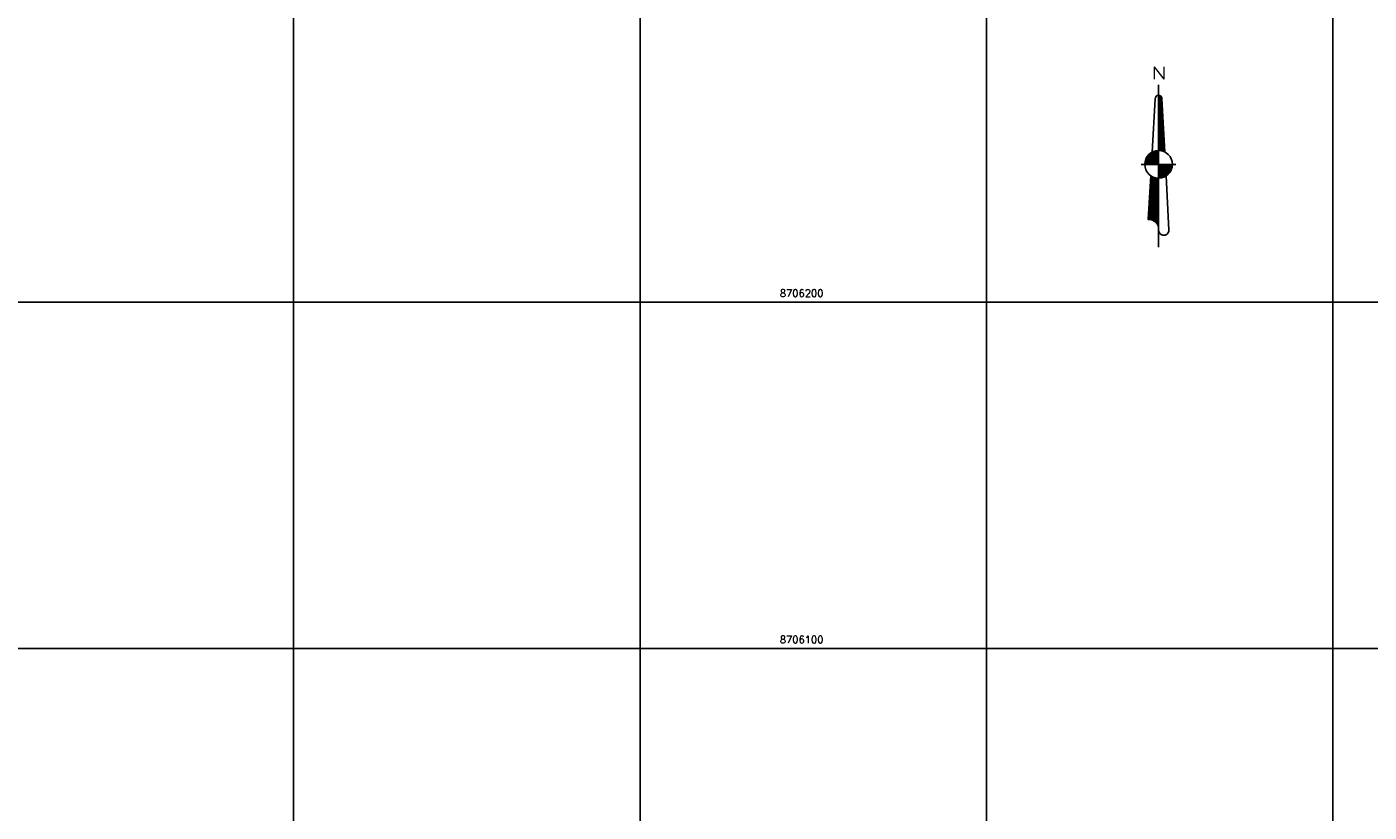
# Model space of a CAD drawing. Header units: millimetres. Extents: x 196436 to 199900, y 8705373 to 8708636.
# Tile 4 of 238: x 196823 to 197210, y 8706053 to 8706279. Entities that reach past the tile are written whole.
import ezdxf
from ezdxf.enums import TextEntityAlignment as Align

# ---------------------------------------------------------------- set-up
doc = ezdxf.new("R2010")
doc.units = ezdxf.units.MM
doc.header["$LTSCALE"] = 5
for name, color, linetype in [('MALHA', 9, 'Continuous'), ('NORTE', 7, 'Continuous'), ('TXT_COORD', 3, 'Continuous')]:
    doc.layers.add(name, color=color, linetype=linetype)
doc.styles.add('AG6', font='ROMANS.SHX', dxfattribs={"width": 1.3, "height": 3})
doc.styles.add('GEOSIS', font='ROMANS.SHX')

# ---------------------------------------------------------------- blocks, each defined once
blk = doc.blocks.new('*X36')
at = {"color": 0}
for p, q in [((9739.61, 10071.95), (9739.72, 10072.06)), ((9739.61, 10071.59), (9740, 10071.99)), ((9739.61, 10071.24), (9740.22, 10071.85)), ((9740.62, 10070.74), (9739.61, 10071.76)), ((9739.61, 10070.88), (9740.4, 10071.68)), ((9739.61, 10070.53), (9740.53, 10071.45)), ((9740.64, 10070.37), (9739.61, 10071.41)), ((9739.61, 10070.18), (9740.6, 10071.17)), ((9740.66, 10070), (9739.61, 10071.05)), ((9739.61, 10069.82), (9740.62, 10070.84)), ((9740.68, 10069.62), (9739.61, 10070.7)), ((9740.6, 10071.11), (9739.65, 10072.07)), ((9740.41, 10071.66), (9740.2, 10071.87)), ((9739.61, 10069.47), (9740.64, 10070.5)), ((9740.7, 10069.25), (9739.61, 10070.34)), ((9739.61, 10069.12), (9740.65, 10070.16)), ((9740.72, 10068.88), (9739.61, 10069.99)), ((9739.61, 10068.76), (9740.67, 10069.83)), ((9740.74, 10068.5), (9739.61, 10069.64)), ((9739.61, 10068.41), (9740.69, 10069.49)), ((9740.76, 10068.13), (9739.61, 10069.28)), ((9739.61, 10068.06), (9740.71, 10069.16)), ((9740.78, 10067.76), (9739.61, 10068.93)), ((9739.61, 10067.7), (9740.72, 10068.82)), ((9740.8, 10067.38), (9739.61, 10068.58)), ((9739.61, 10067.35), (9740.74, 10068.49)), ((9740.82, 10067.01), (9739.61, 10068.22)), ((9739.61, 10067), (9740.76, 10068.15)), ((9740.84, 10066.64), (9739.61, 10067.87)), ((9739.61, 10066.64), (9740.78, 10067.81)), ((9740.86, 10066.26), (9739.61, 10067.52)), ((9739.61, 10066.29), (9740.79, 10067.48)), ((9740.88, 10065.89), (9739.61, 10067.16)), ((9739.61, 10065.94), (9740.81, 10067.14)), ((9739.61, 10065.58), (9740.83, 10066.81)), ((9740.9, 10065.52), (9739.61, 10066.81)), ((9739.61, 10065.23), (9740.85, 10066.47)), ((9740.92, 10065.14), (9739.61, 10066.46)), ((9739.61, 10064.87), (9740.86, 10066.13)), ((9740.94, 10064.77), (9739.61, 10066.1)), ((9739.61, 10064.52), (9740.88, 10065.8)), ((9740.96, 10064.4), (9739.61, 10065.75)), ((9739.61, 10064.17), (9740.9, 10065.46)), ((9740.98, 10064.02), (9739.61, 10065.39)), ((9739.61, 10063.81), (9740.92, 10065.13)), ((9741, 10063.65), (9739.61, 10065.04)), ((9739.61, 10063.46), (9740.94, 10064.79)), ((9741.02, 10063.28), (9739.61, 10064.69)), ((9739.61, 10063.11), (9740.95, 10064.45)), ((9741.03, 10062.9), (9739.61, 10064.33)), ((9739.61, 10062.75), (9740.97, 10064.12)), ((9741.05, 10062.53), (9739.61, 10063.98)), ((9739.61, 10062.4), (9740.99, 10063.78)), ((9741.07, 10062.16), (9739.61, 10063.63)), ((9739.61, 10062.05), (9741.01, 10063.45)), ((9741.09, 10061.79), (9739.61, 10063.27)), ((9739.61, 10061.69), (9741.02, 10063.11)), ((9741.11, 10061.41), (9739.61, 10062.92)), ((9739.61, 10061.34), (9741.04, 10062.78)), ((9741.13, 10061.04), (9739.61, 10062.57)), ((9739.61, 10060.99), (9741.06, 10062.44)), ((9741.15, 10060.67), (9739.61, 10062.21)), ((9739.61, 10060.63), (9741.08, 10062.1)), ((9741.17, 10060.29), (9739.61, 10061.86)), ((9739.61, 10060.28), (9741.09, 10061.77)), ((9741.19, 10059.92), (9739.61, 10061.51)), ((9739.61, 10059.92), (9741.11, 10061.43)), ((9741.21, 10059.55), (9739.61, 10061.15)), ((9739.61, 10059.57), (9741.13, 10061.1)), ((9741.23, 10059.17), (9739.61, 10060.8)), ((9739.61, 10059.22), (9741.15, 10060.76)), ((9741.25, 10058.8), (9739.61, 10060.45)), ((9739.61, 10058.86), (9741.17, 10060.42)), ((9739.61, 10058.51), (9741.18, 10060.09)), ((9741.27, 10058.43), (9739.61, 10060.09)), ((9739.61, 10058.16), (9741.2, 10059.75)), ((9741.29, 10058.05), (9739.61, 10059.74)), ((9739.61, 10057.8), (9741.22, 10059.42)), ((9741.31, 10057.68), (9739.61, 10059.38)), ((9739.61, 10057.45), (9741.24, 10059.08)), ((9741.33, 10057.31), (9739.61, 10059.03)), ((9739.61, 10057.1), (9741.25, 10058.74)), ((9741.35, 10056.93), (9739.61, 10058.68)), ((9739.61, 10056.74), (9741.27, 10058.41)), ((9741.37, 10056.56), (9739.61, 10058.32)), ((9739.61, 10056.39), (9741.29, 10058.07)), ((9741.39, 10056.19), (9739.61, 10057.97)), ((9741.41, 10055.81), (9739.61, 10057.62)), ((9741.09, 10055.78), (9739.61, 10057.26)), ((9740.56, 10055.95), (9739.61, 10056.91)), ((9740.13, 10056.03), (9739.61, 10056.56)), ((9739.74, 10056.06), (9739.61, 10056.2)), ((9739.64, 10056.07), (9741.31, 10057.74)), ((9739.97, 10056.05), (9741.32, 10057.4)), ((9740.29, 10056.01), (9741.34, 10057.07)), ((9740.58, 10055.95), (9741.36, 10056.73)), ((9740.85, 10055.87), (9741.38, 10056.39)), ((9741.11, 10055.77), (9741.4, 10056.06)), ((9741.36, 10055.66), (9741.41, 10055.72)), ((9737.12, 10045.06), (9739.61, 10047.55)), ((9737.14, 10045.44), (9739.61, 10047.9)), ((9737.16, 10045.81), (9739.42, 10048.07)), ((9737.18, 10046.19), (9739.09, 10048.1)), ((9737.21, 10046.56), (9738.79, 10048.15)), ((9737.23, 10046.94), (9738.51, 10048.22)), ((9739.61, 10044.89), (9737.24, 10047.25)), ((9737.25, 10047.31), (9738.24, 10048.31)), ((9739.61, 10045.24), (9737.26, 10047.58)), ((9737.27, 10047.69), (9737.99, 10048.41)), ((9739.61, 10045.6), (9737.28, 10047.92)), ((9737.29, 10048.06), (9737.75, 10048.52)), ((9739.61, 10045.95), (9737.3, 10048.25)), ((9737.31, 10048.44), (9737.52, 10048.65)), ((9739.61, 10046.3), (9737.32, 10048.59)), ((9739.61, 10046.66), (9737.73, 10048.54)), ((9739.61, 10047.01), (9738.34, 10048.27)), ((9739.61, 10047.36), (9738.82, 10048.14)), ((9739.61, 10047.72), (9739.24, 10048.08)), ((9736.88, 10040.94), (9739.61, 10043.66)), ((9736.91, 10041.31), (9739.61, 10044.01)), ((9736.93, 10041.69), (9739.61, 10044.37)), ((9736.95, 10042.06), (9739.61, 10044.72)), ((9736.97, 10042.44), (9739.61, 10045.08)), ((9736.99, 10042.81), (9739.61, 10045.43)), ((9737.01, 10043.19), (9739.61, 10045.78)), ((9737.03, 10043.56), (9739.61, 10046.14)), ((9739.61, 10041), (9737.03, 10043.57)), ((9739.61, 10041.35), (9737.05, 10043.91)), ((9737.06, 10043.94), (9739.61, 10046.49)), ((9739.61, 10041.71), (9737.07, 10044.24)), ((9737.08, 10044.31), (9739.61, 10046.84)), ((9739.61, 10042.06), (9737.09, 10044.57)), ((9737.1, 10044.69), (9739.61, 10047.2)), ((9739.61, 10042.41), (9737.11, 10044.91)), ((9739.61, 10042.77), (9737.13, 10045.24)), ((9739.61, 10043.12), (9737.15, 10045.58)), ((9739.61, 10043.47), (9737.17, 10045.91)), ((9739.61, 10043.83), (9737.19, 10046.25)), ((9739.61, 10044.18), (9737.21, 10046.58)), ((9739.61, 10044.54), (9737.23, 10046.92)), ((9736.65, 10036.81), (9739.61, 10039.77)), ((9736.67, 10037.19), (9739.61, 10040.13)), ((9736.69, 10037.56), (9739.61, 10040.48)), ((9736.71, 10037.94), (9739.61, 10040.83)), ((9736.73, 10038.31), (9739.61, 10041.19)), ((9736.76, 10038.69), (9739.61, 10041.54)), ((9736.78, 10039.06), (9739.61, 10041.89)), ((9736.8, 10039.44), (9739.61, 10042.25)), ((9739.61, 10036.76), (9736.8, 10039.56)), ((9736.82, 10039.81), (9739.61, 10042.6)), ((9739.61, 10037.11), (9736.82, 10039.89)), ((9736.84, 10040.19), (9739.61, 10042.95)), ((9739.61, 10037.46), (9736.84, 10040.23)), ((9736.86, 10040.56), (9739.61, 10043.31)), ((9739.61, 10037.82), (9736.86, 10040.56)), ((9739.61, 10038.17), (9736.88, 10040.9)), ((9739.61, 10038.52), (9736.9, 10041.23)), ((9739.61, 10038.88), (9736.92, 10041.56)), ((9739.61, 10039.23), (9736.94, 10041.9)), ((9739.61, 10039.59), (9736.96, 10042.23)), ((9739.61, 10039.94), (9736.98, 10042.57)), ((9739.61, 10040.29), (9737, 10042.9)), ((9739.61, 10040.65), (9737.01, 10043.24)), ((9736.61, 10036.07), (9739.61, 10039.07)), ((9736.75, 10036.08), (9736.61, 10036.21)), ((9736.63, 10036.44), (9739.61, 10039.42)), ((9737.1, 10036.08), (9736.63, 10036.55)), ((9737.52, 10036.02), (9736.65, 10036.88)), ((9738.05, 10035.84), (9736.67, 10037.22)), ((9739.61, 10034.64), (9736.69, 10037.55)), ((9739.61, 10034.99), (9736.71, 10037.89)), ((9739.61, 10035.34), (9736.73, 10038.22)), ((9739.61, 10035.7), (9736.75, 10038.55)), ((9739.61, 10036.05), (9736.77, 10038.89)), ((9739.61, 10036.4), (9736.79, 10039.22)), ((9736.98, 10036.08), (9739.61, 10038.71)), ((9737.3, 10036.06), (9739.61, 10038.36)), ((9737.6, 10036), (9739.61, 10038)), ((9737.87, 10035.91), (9739.61, 10037.65)), ((9738.11, 10035.81), (9739.61, 10037.3)), ((9738.34, 10035.68), (9739.61, 10036.94)), ((9738.55, 10035.54), (9739.61, 10036.59)), ((9738.74, 10035.38), (9739.61, 10036.24)), ((9738.92, 10035.2), (9739.61, 10035.88)), ((9739.08, 10035), (9739.61, 10035.53)), ((9739.22, 10034.79), (9739.61, 10035.18)), ((9739.35, 10034.57), (9739.61, 10034.82)), ((9739.61, 10034.28), (9739.37, 10034.51)), ((9739.45, 10034.32), (9739.61, 10034.47)), ((9739.54, 10034.05), (9739.61, 10034.12)), ((9739.61, 10033.93), (9739.56, 10033.98)), ((9739.6, 10033.75), (9739.61, 10033.76))]:
    blk.add_line(p, q, dxfattribs=at)
blk = doc.blocks.new('*X38')
at = {"color": 0}
for p, q in [((9739.61, 10048.26), (9743.42, 10052.07)), ((9739.61, 10048.61), (9743.06, 10052.07)), ((9739.61, 10048.96), (9742.71, 10052.07)), ((9739.61, 10049.32), (9742.35, 10052.07)), ((9739.61, 10049.67), (9742, 10052.07)), ((9739.61, 10050.03), (9741.65, 10052.07)), ((9739.61, 10050.38), (9741.29, 10052.07)), ((9739.61, 10050.73), (9740.94, 10052.07)), ((9739.61, 10051.09), (9740.59, 10052.07)), ((9739.61, 10051.44), (9740.23, 10052.07)), ((9739.61, 10051.79), (9739.88, 10052.07)), ((9742.38, 10049.19), (9739.61, 10051.96)), ((9742.19, 10049.02), (9739.61, 10051.61)), ((9742, 10048.86), (9739.61, 10051.25)), ((9739.78, 10048.08), (9743.6, 10051.9)), ((9742.55, 10049.37), (9739.85, 10052.07)), ((9740.17, 10048.12), (9743.56, 10051.5)), ((9742.71, 10049.56), (9740.21, 10052.07)), ((9742.87, 10049.76), (9740.56, 10052.07)), ((9743.01, 10049.97), (9740.91, 10052.07)), ((9743.13, 10050.21), (9741.27, 10052.07)), ((9743.24, 10050.44), (9741.62, 10052.07)), ((9743.35, 10050.69), (9741.97, 10052.07)), ((9743.44, 10050.95), (9742.33, 10052.07)), ((9743.51, 10051.24), (9742.68, 10052.07)), ((9743.56, 10051.54), (9743.03, 10052.07)), ((9743.6, 10051.86), (9743.39, 10052.07)), ((9741.78, 10048.73), (9739.61, 10050.9)), ((9741.56, 10048.59), (9739.61, 10050.55)), ((9741.34, 10048.46), (9739.61, 10050.19)), ((9741.08, 10048.36), (9739.61, 10049.84)), ((9740.82, 10048.27), (9739.61, 10049.49)), ((9740.56, 10048.18), (9739.61, 10049.13)), ((9740.25, 10048.13), (9739.61, 10048.78)), ((9739.94, 10048.09), (9739.61, 10048.42)), ((9739.61, 10048.07), (9739.61, 10048.07)), ((9740.6, 10048.19), (9743.47, 10051.06)), ((9741.15, 10048.39), (9743.27, 10050.51)), ((9741.94, 10048.83), (9742.85, 10049.73))]:
    blk.add_line(p, q, dxfattribs=at)
blk = doc.blocks.new('*X37')
at = {"color": 0}
for p, q in [((9735.62, 10052.4), (9739.27, 10056.05)), ((9735.64, 10052.07), (9739.61, 10056.04)), ((9735.68, 10052.81), (9738.86, 10056)), ((9735.8, 10053.29), (9738.39, 10055.88)), ((9735.99, 10052.07), (9739.61, 10055.68)), ((9736.04, 10053.89), (9737.78, 10055.63)), ((9736.34, 10052.07), (9739.61, 10055.33)), ((9739.61, 10052.31), (9736.9, 10055.02)), ((9739.61, 10052.67), (9737.09, 10055.18)), ((9739.61, 10053.02), (9737.29, 10055.33)), ((9739.61, 10053.37), (9737.51, 10055.47)), ((9739.61, 10053.73), (9737.73, 10055.6)), ((9739.61, 10054.08), (9737.97, 10055.72)), ((9739.61, 10054.43), (9738.22, 10055.82)), ((9739.61, 10054.79), (9738.49, 10055.91)), ((9739.61, 10055.14), (9738.77, 10055.98)), ((9739.61, 10055.5), (9739.07, 10056.03)), ((9739.61, 10055.85), (9739.39, 10056.06)), ((9735.61, 10052.07), (9735.61, 10052.07)), ((9735.96, 10052.07), (9735.62, 10052.41)), ((9736.32, 10052.07), (9735.66, 10052.72)), ((9736.67, 10052.07), (9735.72, 10053.02)), ((9737.02, 10052.07), (9735.8, 10053.29)), ((9737.38, 10052.07), (9735.89, 10053.55)), ((9737.73, 10052.07), (9736, 10053.8)), ((9738.08, 10052.07), (9736.12, 10054.03)), ((9738.44, 10052.07), (9736.25, 10054.25)), ((9738.79, 10052.07), (9736.4, 10054.46)), ((9739.14, 10052.07), (9736.56, 10054.66)), ((9736.7, 10052.07), (9739.61, 10054.97)), ((9739.5, 10052.07), (9736.72, 10054.84)), ((9737.05, 10052.07), (9739.61, 10054.62)), ((9737.4, 10052.07), (9739.61, 10054.27)), ((9737.76, 10052.07), (9739.61, 10053.91)), ((9738.11, 10052.07), (9739.61, 10053.56)), ((9738.47, 10052.07), (9739.61, 10053.21)), ((9738.82, 10052.07), (9739.61, 10052.85)), ((9739.17, 10052.07), (9739.61, 10052.5)), ((9739.53, 10052.07), (9739.61, 10052.15))]:
    blk.add_line(p, q, dxfattribs=at)
blk = doc.blocks.new('N')
at = {"color": 6}
for points in [[(0, 93.75), (0, 0)], [(-1.99, 85.77), (-3.76, 54.91)], [(1.99, 85.77), (3.62, 54.99)], [(-9.97, 47.87), (9.97, 47.87)], [(-4.54, 41.31), (-5.98, 15.96)], [(4.34, 41.18), (5.98, 9.97)]]:
    blk.add_lwpolyline(points, dxfattribs=at)
for points in [[(-3.76, 54.91), (-1.99, 85.77, -0.381158), (0, 87.77), (0, 55.85)], [(0, 47.87), (0, 55.85, -1.24302)]]:
    blk.add_lwpolyline(points, format="xyb", dxfattribs=at)
blk.add_circle((0, 47.87), 7.98, dxfattribs=at)
for centre, radius, start, end in [((0, 85.77), 1.99, 360, 180), ((-5.36, 10.59), 5.4, 353.4071, 96.5929), ((2.99, 9.92), 2.99, 178.92052, 1.07948)]:
    blk.add_arc(centre, radius, start, end, dxfattribs=at)
at = {"color": 6, "xscale": 1.99468085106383, "yscale": 1.99468085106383, "zscale": 1.99468085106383, "rotation": 3.677058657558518e-12}
for name in ['*X36', '*X37', '*X38']:
    blk.add_blockref(name, (-19427.4, -20002.79), dxfattribs=at)
at = {"color": 4, "style": 'AG6', "width": 1.3}
blk.add_text('N', height=7, dxfattribs=at).set_placement((-4.03, 97.14))
blk = doc.blocks.new('A$C60D26755')
at = {"layer": 'NORTE', "xscale": 0.5, "yscale": 0.5, "zscale": 0.5}
blk.add_blockref('N', (4.99, 0), dxfattribs=at)
blk = doc.blocks.new('A$C45D41B80')
blk.add_blockref('A$C60D26755', (0, 0, -705.68))

msp = doc.modelspace()

# ---------------------------------------------------------------- linework, layer by layer
at = {"layer": 'MALHA'}
for p, q in [((196900, 8708635.599), (196900, 8705384.785)), ((196900, 8708635.599), (196900, 8705384.785)), ((197000, 8708635.599), (197000, 8705384.785)), ((197000, 8708635.599), (197000, 8705384.785)), ((197100, 8708635.599), (197100, 8705384.785)), ((197100, 8708635.599), (197100, 8705384.785)), ((197200, 8708635.599), (197200, 8705384.785)), ((197200, 8708635.599), (197200, 8705384.785)), ((196441.61, 8706200), (199000, 8706200)), ((196441.61, 8706200), (199000, 8706200)), ((196441.61, 8706100), (199000, 8706100)), ((196441.61, 8706100), (199000, 8706100))]:
    msp.add_line(p, q, dxfattribs=at)

# ---------------------------------------------------------------- block references
msp.add_blockref('A$C45D41B80', (197144.699, 8706215.861))

# ---------------------------------------------------------------- texts
at = {"layer": 'TXT_COORD', "style": 'GEOSIS'}
for s, p in [('8706200', (197052.961, 8706200.92)), ('8706100', (197052.961, 8706100.92))]:
    msp.add_text(s, height=2.1, dxfattribs=at).set_placement(p, align=Align.BOTTOM_RIGHT)

doc.saveas('drawing.dxf')
